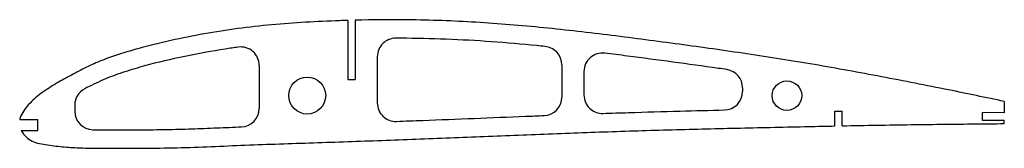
# Model space of a CAD drawing. Header units: millimetres. Extents: x 1 to 268, y -6 to 29.
import ezdxf

# ---------------------------------------------------------------- set-up
doc = ezdxf.new("R2010")
doc.units = ezdxf.units.MM

msp = doc.modelspace()

# ---------------------------------------------------------------- linework, layer by layer
at = {"color": 7, "linetype": 'Continuous', "lineweight": 25}
for p, q in [((90, 28.37), (90, 12.37)), ((92, 28.43), (92, 12.37)), ((66, 16.18), (66, 4.53)), ((98, 18.55), (98, 6.01)), ((148, 16.34), (148, 7.58)), ((154, 14.54), (154, 8.17)), ((90, 12.37), (92, 12.37)), ((197, 10.11), (197, 9.12)), ((16, 5.4), (16, 3.75)), ((267.91, 6.41), (267.91, 3.36)), ((222, -0.23), (222, 3.77)), ((222, 3.77), (224, 3.77)), ((224, -0.19), (224, 3.77)), ((261.91, 3.41), (261.91, 1.35)), ((267.91, 3.36), (261.91, 3.41)), ((1.08, 1.5), (6, 1.5)), ((6, -1.5), (6, 1.5)), ((261.91, 1.35), (267.91, 1.35)), ((267.91, 0.41), (267.91, 1.35)), ((1.52, -1.5), (6, -1.5))]:
    msp.add_line(p, q, dxfattribs=at)
for centre, radius in [((79, 8), 5), ((209, 8), 4)]:
    msp.add_circle(centre, radius, dxfattribs=at)
for centre, start, end in [((103, 18.55), 89.8717, 180), ((61, 16.18), 0, 97.7757), ((143, 16.34), 0, 84.2004), ((159, 14.54), 83.0086, 180), ((192, 10.11), 0, 81.789), ((21, 5.4), 117.4704, 180), ((159, 8.17), 180, 271.9714), ((192, 9.12), 271.3461, 0), ((103, 6.01), 180, 272.1247), ((143, 7.58), 272.2054, 0), ((21, 3.75), 180, 269.1594), ((61, 4.53), 272.3084, 0)]:
    msp.add_arc(centre, 5, start, end, dxfattribs=at)
for points, knots in [([(90, 28.37), (89.26, 28.35), (82.36, 28.13), (72.4, 27.59), (60.19, 26.23), (51.08, 24.8), (42.03, 23), (34.58, 21.17), (28.7, 19.45), (24.36, 17.98), (20.17, 16.21), (16.08, 14.14), (12.04, 11.95), (8.14, 9.56), (5.15, 7.32), (3.1, 5.2), (1.81, 3.47), (1.24, 2.18), (1.09, 1.53), (1.08, 1.5)], [0.3457735, 0.3457735, 0.3457735, 0.3457735, 0.3493982, 0.3795273, 0.3945918, 0.4096564, 0.4247209, 0.4397854, 0.4473177, 0.45485, 0.4623823, 0.4699145, 0.4774468, 0.4849791, 0.4925113, 0.4962775, 0.5000436, 0.5038097, 0.5039857, 0.5039857, 0.5039857, 0.5039857]), ([(267.91, 6.41), (262.88, 7.48), (251.8, 9.78), (234.65, 13.15), (216.45, 16.48), (198.18, 19.37), (179.85, 21.92), (161.5, 24.36), (143.13, 26.47), (124.71, 28.04), (107.66, 28.63), (96.75, 28.54), (92, 28.43)], [0.0531109, 0.0531109, 0.0531109, 0.0531109, 0.0782365, 0.1083656, 0.1384947, 0.1686237, 0.1987528, 0.2288819, 0.259011, 0.2891401, 0.3192691, 0.3425108, 0.3425108, 0.3425108, 0.3425108]), ([(143.51, 21.32), (142.73, 21.4), (141.96, 21.47), (137.1, 21.95), (133.01, 22.31), (124.84, 22.89), (120.76, 23.12), (112.59, 23.43), (108.5, 23.52), (103.94, 23.55), (103.48, 23.55), (103.01, 23.55)], [0.7382171, 0.7382171, 0.7382171, 0.7382171, 0.75, 0.75, 0.8125, 0.8125, 0.875, 0.875, 0.9375, 0.9375, 0.9446079, 0.9446079, 0.9446079, 0.9446079]), ([(60.32, 21.13), (59.14, 20.97), (57.96, 20.8), (53.11, 20.05), (49.45, 19.38), (42.16, 17.87), (38.53, 17.02), (33.15, 15.55), (31.36, 15.02), (27.82, 13.88), (26.07, 13.25), (22.64, 11.81), (20.96, 11), (19.1, 10.05), (18.9, 9.94), (18.69, 9.84)], [0.02992038, 0.02992038, 0.02992038, 0.02992038, 0.033494, 0.033494, 0.04465867, 0.04465867, 0.05582334, 0.05582334, 0.06140567, 0.06140567, 0.06698801, 0.06698801, 0.07257034, 0.07257034, 0.07325635, 0.07325635, 0.07325635, 0.07325635]), ([(192.71, 15.06), (191.94, 15.17), (191.17, 15.28), (186.31, 15.97), (182.2, 16.54), (173.99, 17.65), (169.88, 18.2), (163.72, 18.99), (161.67, 19.25), (159.61, 19.5)], [0.4882483, 0.4882483, 0.4882483, 0.4882483, 0.5, 0.5, 0.5625, 0.5625, 0.625, 0.625, 0.6563471, 0.6563471, 0.6563471, 0.6563471]), ([(159.17, 3.17), (161.47, 3.25), (163.78, 3.33), (170.73, 3.55), (175.39, 3.69), (184.07, 3.92), (188.09, 4.02), (192.12, 4.12)], [0.7190859, 0.7190859, 0.7190859, 0.7190859, 0.75, 0.75, 0.8125, 0.8125, 0.8665468, 0.8665468, 0.8665468, 0.8665468]), ([(103.19, 1.02), (105.56, 1.11), (107.94, 1.2), (119.59, 1.64), (128.87, 2.03), (139.84, 2.46), (141.52, 2.52), (143.19, 2.59)], [0.46799, 0.46799, 0.46799, 0.46799, 0.5, 0.5, 0.625, 0.625, 0.6475156, 0.6475156, 0.6475156, 0.6475156]), ([(224, -0.19), (227.14, -0.13), (236.46, 0.05), (251.11, 0.25), (262.59, 0.36), (267.91, 0.41)], [0.8763714, 0.8763714, 0.8763714, 0.8763714, 0.89172161, 0.92185069, 0.94781168, 0.94781168, 0.94781168, 0.94781168]), ([(1.52, -1.5), (1.62, -1.68), (2.07, -2.42), (3.14, -3.6), (4.85, -4.62), (6.93, -5.11), (9.21, -5.45), (12.22, -5.84), (16.02, -6.14), (20.61, -6.26), (25.23, -6.29), (31.4, -6.28), (39.11, -6.24), (48.34, -6.02), (57.58, -5.61), (66.84, -5.24), (76.1, -4.92), (88.44, -4.52), (103.85, -3.97), (122.35, -3.25), (140.86, -2.5), (159.37, -1.8), (177.88, -1.22), (196.4, -0.77), (211.11, -0.46), (219.64, -0.28), (222, -0.23)], [0.5101823, 0.5101823, 0.5101823, 0.5101823, 0.511342, 0.5151081, 0.5188743, 0.5226404, 0.5264065, 0.5301727, 0.5377049, 0.5452372, 0.5527695, 0.5603018, 0.5753663, 0.5904308, 0.6054954, 0.6205599, 0.6356244, 0.650689, 0.6808181, 0.7109471, 0.7410762, 0.7712053, 0.8013344, 0.8314635, 0.8615925, 0.8731173, 0.8731173, 0.8731173, 0.8731173]), ([(20.93, -1.25), (21.77, -1.26), (22.63, -1.27), (24.63, -1.28), (25.78, -1.28), (29.25, -1.28), (31.56, -1.28), (36.18, -1.25), (38.48, -1.23), (43.07, -1.14), (45.36, -1.09), (49.94, -0.94), (52.24, -0.84), (56.77, -0.65), (58.98, -0.56), (61.2, -0.47)], [0.0976648, 0.0976648, 0.0976648, 0.0976648, 0.109375, 0.109375, 0.125, 0.125, 0.15625, 0.15625, 0.1875, 0.1875, 0.21875, 0.21875, 0.25, 0.25, 0.2797483, 0.2797483, 0.2797483, 0.2797483])]:
    msp.add_open_spline(points, degree=3, knots=knots, dxfattribs=at)

doc.saveas('drawing.dxf')
